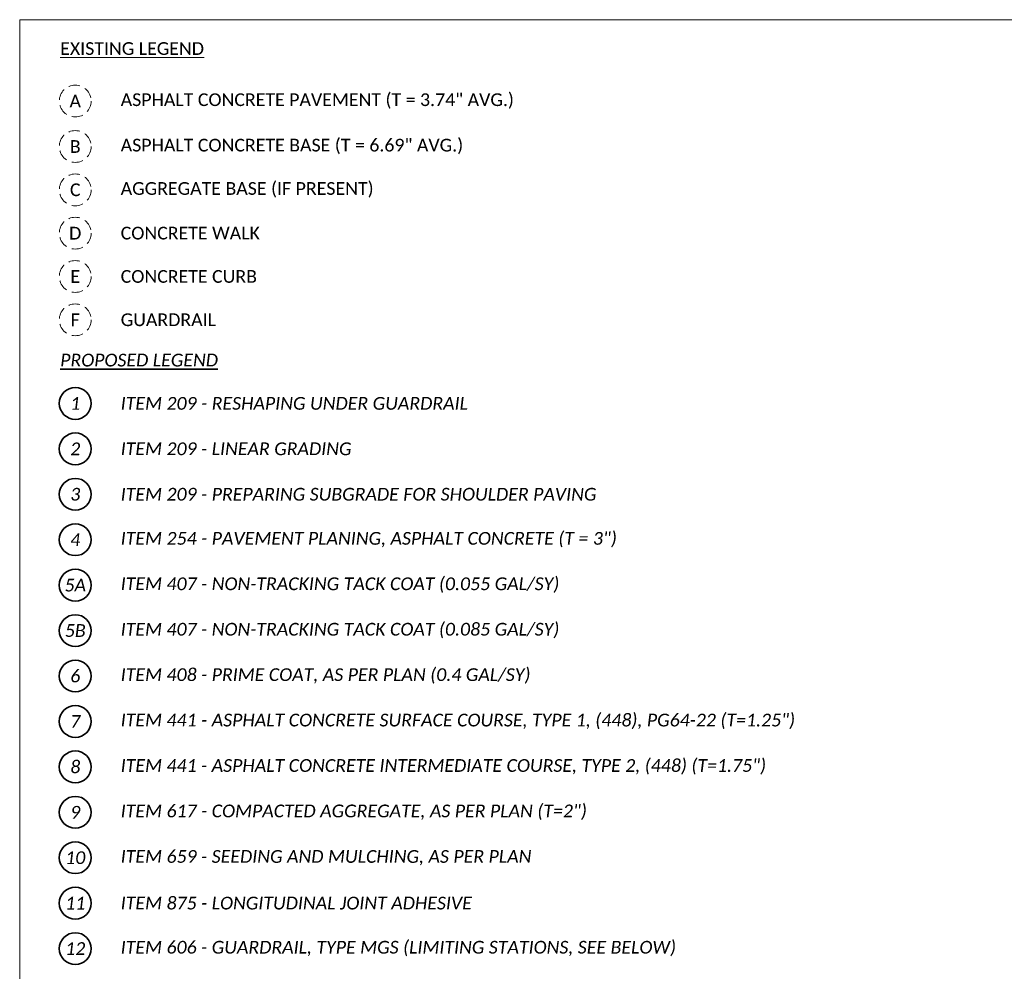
# Model space of a CAD drawing. Header units: feet. Extents: x 2288 to 3199, y 547 to 693.
# Tile 7 of 28: x 2416 to 2459, y 651 to 693. Entities that reach past the tile are written whole.
import ezdxf

# ---------------------------------------------------------------- set-up
doc = ezdxf.new("R2010")
doc.units = ezdxf.units.FT
doc.header["$LTSCALE"] = 4
doc.header["$MEASUREMENT"] = 0
doc.linetypes.add('DASHED2', pattern=[0.375, 0.25, -0.125])
doc.layers.add('0_Mview', color=7, linetype='Continuous', lineweight=15, plot=False)
doc.layers.add('TX_P_5', color=7, linetype='Continuous', lineweight=35)
doc.layers.add('TX_X_5', color=7, linetype='Continuous', lineweight=15)
doc.styles.add('P_Slanted - Normal Fixed Spacing', font='calibrii.ttf', dxfattribs={"height": 0.14})
doc.styles.add('X_Straight - Normal Fixed Spacing', font='calibril.ttf', dxfattribs={"height": 0.14})

msp = doc.modelspace()

# ---------------------------------------------------------------- linework, layer by layer
at = {"layer": '0_Mview'}
msp.add_lwpolyline([(2416.095, 692.845), (2538.095, 692.845), (2538.095, 608.845), (2416.095, 608.845)], close=True, dxfattribs=at)
at = {"layer": 'TX_P_5'}
for centre in [(2418.539, 675.95), (2418.539, 673.95), (2418.539, 671.95), (2418.539, 669.95), (2418.539, 667.95), (2418.539, 665.95), (2418.539, 663.95), (2418.539, 661.95), (2418.539, 659.95), (2418.539, 657.95), (2418.539, 655.95), (2418.539, 653.95), (2418.539, 651.95)]:
    msp.add_circle(centre, 0.7, dxfattribs=at)
at = {"layer": 'TX_X_5', "linetype": 'DASHED2', "ltscale": 0.5}
for centre in [(2418.539, 689.261), (2418.539, 687.261), (2418.539, 685.353), (2418.539, 683.446), (2418.539, 681.538), (2418.539, 679.631)]:
    msp.add_circle(centre, 0.7, dxfattribs=at)

# ---------------------------------------------------------------- texts
at = {"layer": 'TX_P_5', "char_height": 0.56, "style": 'P_Slanted - Normal Fixed Spacing'}
for s, insert, attachment_point in [('{\\LPROPOSED LEGEND}', (2417.878, 677.855), 4), ('1', (2418.539, 675.95), 5), ('ITEM 209 - RESHAPING UNDER GUARDRAIL', (2420.539, 675.95), 4), ('2', (2418.539, 673.95), 5), ('ITEM 209 - LINEAR GRADING', (2420.539, 673.95), 4), ('3', (2418.539, 671.95), 5), ('ITEM 209 - PREPARING SUBGRADE FOR SHOULDER PAVING', (2420.539, 671.95), 4), ('4', (2418.539, 669.95), 5), ('ITEM 254 - PAVEMENT PLANING, ASPHALT CONCRETE (T = 3") ', (2420.539, 669.95), 4), ('5A', (2418.539, 667.95), 5), ('ITEM 407 - NON-TRACKING TACK COAT (0.055 GAL/SY)', (2420.539, 667.95), 4), ('ITEM 407 - NON-TRACKING TACK COAT (0.085 GAL/SY)', (2420.539, 665.95), 4), ('5B', (2418.539, 665.95), 5), ('6', (2418.539, 663.95), 5), ('ITEM 408 - PRIME COAT, AS PER PLAN (0.4 GAL/SY)', (2420.539, 663.95), 4), ('7', (2418.539, 661.95), 5), ('ITEM 441 - ASPHALT CONCRETE SURFACE COURSE, TYPE 1, (448), PG64-22 (T=1.25")', (2420.539, 661.95), 4), ('8', (2418.539, 659.95), 5), ('ITEM 441 - ASPHALT CONCRETE INTERMEDIATE COURSE, TYPE 2, (448) (T=1.75")', (2420.539, 659.95), 4), ('9', (2418.539, 657.95), 5), ('ITEM 617 - COMPACTED AGGREGATE, AS PER PLAN (T=2")', (2420.539, 657.95), 4), ('10', (2418.539, 655.95), 5), ('ITEM 659 - SEEDING AND MULCHING, AS PER PLAN', (2420.539, 655.95), 4), ('11', (2418.539, 653.95), 5), ('ITEM 875 - LONGITUDINAL JOINT ADHESIVE', (2420.539, 653.95), 4), ('12', (2418.539, 651.95), 5), ('ITEM 606 - GUARDRAIL, TYPE MGS (LIMITING STATIONS, SEE BELOW)', (2420.539, 651.95), 4)]:
    msp.add_mtext(s, dxfattribs=dict(at, insert=insert, attachment_point=attachment_point))
at = {"layer": 'TX_X_5', "char_height": 0.56, "style": 'X_Straight - Normal Fixed Spacing'}
for s, insert, attachment_point in [('{\\LEXISTING LEGEND}', (2417.878, 691.571), 4), ('A', (2418.539, 689.261), 5), ('ASPHALT CONCRETE PAVEMENT (T = 3.74" AVG.)', (2420.539, 689.261), 4), ('B', (2418.539, 687.261), 5), ('ASPHALT CONCRETE BASE (T = 6.69" AVG.)', (2420.539, 687.261), 4), ('C', (2418.539, 685.353), 5), ('AGGREGATE BASE (IF PRESENT)', (2420.539, 685.353), 4), ('D', (2418.539, 683.446), 5), ('CONCRETE WALK', (2420.539, 683.446), 4), ('E', (2418.539, 681.538), 5), ('CONCRETE CURB', (2420.539, 681.538), 4), ('F', (2418.539, 679.631), 5), ('GUARDRAIL', (2420.539, 679.631), 4)]:
    msp.add_mtext(s, dxfattribs=dict(at, insert=insert, attachment_point=attachment_point))

doc.saveas('drawing.dxf')
